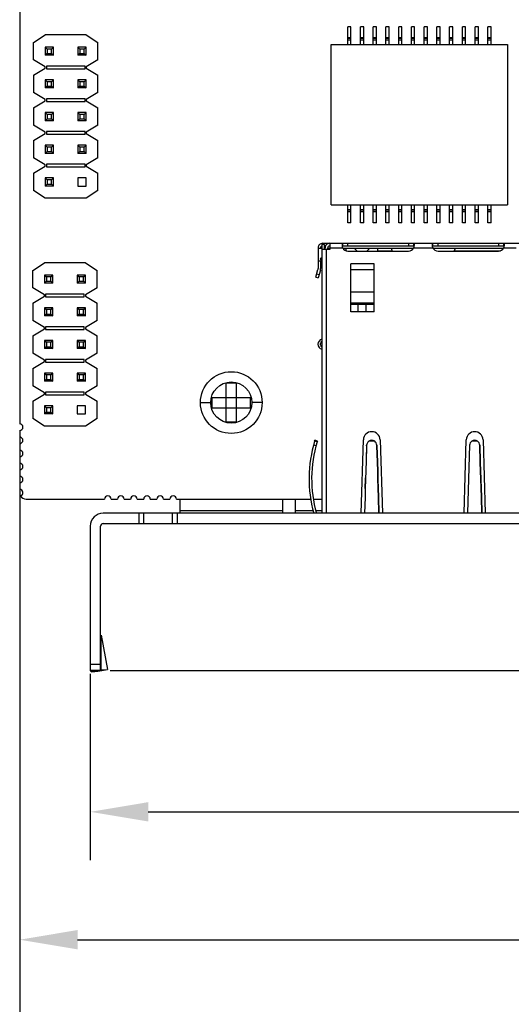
# Model space of a CAD drawing. Header units: millimetres. Extents: x 104 to 359, y 60 to 267.
# Tile 5 of 19: x 162 to 188, y 94 to 145. Entities that reach past the tile are written whole.
import ezdxf

# ---------------------------------------------------------------- set-up
doc = ezdxf.new("R2010")
doc.units = ezdxf.units.MM
doc.header["$LTSCALE"] = 23.1
doc.header["$PDMODE"] = 3
doc.header["$PDSIZE"] = 8
doc.layers.get('0').update_dxf_attribs({"linetype": 'CONTINUOUS'})
doc.layers.get('Defpoints').update_dxf_attribs({"linetype": 'CONTINUOUS'})
doc.layers.add('20_ALL_FEATURES', color=7, linetype='CONTINUOUS')
doc.layers.add('51__DRAFT_DIMS', color=7, linetype='CONTINUOUS')
doc.styles.get("Standard").update_dxf_attribs({"font": 'simfang.ttf'})
doc.dimstyles.new('DIMSTYLE_1', dxfattribs={"dimtxt": 3, "dimasz": 3, "dimexe": 2.5, "dimexo": 0.5, "dimgap": 0.75, "dimtad": 1, "dimdec": 1, "dimlfac": 1.5, "dimdsep": 46, "dimtxsty": 'STANDARD', "dimblk": '_FILLED', "dimblk1": '_FILLED', "dimblk2": '_FILLED', "dimcen": 0.09, "dimclrt": 3, "dimazin": 2, "dimtp": 0.3, "dimtm": 0.3, "dimtfac": 1, "dimtdec": 1, "dimtofl": 0, "dimtmove": 0, "dimatfit": 3, "dimldrblk": '_FILLED', "dimfxl": 1, "dimtolj": 1, "dimarcsym": 0})
doc.dimstyles.new('DIMSTYLE_2', dxfattribs={"dimtxt": 3, "dimasz": 3, "dimexe": 2.5, "dimexo": 0.5, "dimgap": 0.75, "dimtad": 1, "dimdec": 1, "dimlfac": 1.5, "dimdsep": 46, "dimtxsty": 'STANDARD', "dimblk": '_FILLED', "dimblk1": '_FILLED', "dimblk2": '_FILLED', "dimcen": 0.09, "dimclrt": 3, "dimazin": 2, "dimtp": 0.5, "dimtm": 0.5, "dimtfac": 1, "dimtdec": 1, "dimtofl": 0, "dimtmove": 0, "dimatfit": 3, "dimldrblk": '_FILLED', "dimfxl": 1, "dimtolj": 1, "dimarcsym": 0})

# ---------------------------------------------------------------- blocks, each defined once
blk = doc.blocks.new('_FILLED')
at = {"color": 0, "linetype": 'ByBlock'}
blk.add_solid([(0, 0), (-1, 0.167), (-1, -0.167)], dxfattribs=at)
blk = doc.blocks.new('*D1')
at = {"layer": '51__DRAFT_DIMS', "color": 0, "lineweight": -2}
for p, q in [((236.27, 149.732), (236.27, 101.198)), ((165.83, 110.852), (165.83, 101.198)), ((168.83, 103.698), (233.27, 103.698))]:
    blk.add_line(p, q, dxfattribs=at)
at = {"layer": 'Defpoints', "color": 0}
for p in [(236.27, 150.232), (165.83, 111.352), (236.27, 103.698)]:
    blk.add_point(p, dxfattribs=at)
at = {"layer": '51__DRAFT_DIMS', "color": 0, "linetype": 'ByBlock', "lineweight": -2, "xscale": 3, "yscale": 3, "zscale": 3}
for p, rotation in [((165.83, 103.698), 179.9999942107), ((236.27, 103.698), 359.9999942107)]:
    blk.add_blockref('_FILLED', p, dxfattribs=dict(at, rotation=rotation))
at = {"layer": '51__DRAFT_DIMS', "color": 3, "insert": (201.138, 108.448), "char_height": 3, "attachment_point": 2, "rotation": 360, "line_spacing_factor": 0.9}
blk.add_mtext('\\A1;\\A1;{\\fFZLanTingHei-R-GBK|b0|i0|c134|p2;\\H1.333333x;\\C0;105.7}', dxfattribs=at)
blk = doc.blocks.new('*D2')
at = {"layer": '51__DRAFT_DIMS', "color": 0, "lineweight": -2}
for p, q in [((236.27, 149.732), (236.27, 94.572)), ((162.17, 123.294), (162.17, 94.572)), ((165.17, 97.072), (233.27, 97.072))]:
    blk.add_line(p, q, dxfattribs=at)
at = {"layer": 'Defpoints', "color": 0}
for p in [(236.27, 150.232), (162.17, 123.794), (236.27, 97.072)]:
    blk.add_point(p, dxfattribs=at)
at = {"layer": '51__DRAFT_DIMS', "color": 0, "linetype": 'ByBlock', "lineweight": -2, "xscale": 3, "yscale": 3, "zscale": 3}
for p, rotation in [((162.17, 97.072), 179.9999942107), ((236.27, 97.072), 359.9999942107)]:
    blk.add_blockref('_FILLED', p, dxfattribs=dict(at, rotation=rotation))
at = {"layer": '51__DRAFT_DIMS', "color": 3, "insert": (199.209, 101.822), "char_height": 3, "attachment_point": 2, "rotation": 360, "line_spacing_factor": 0.9}
blk.add_mtext('\\A1;\\A1;{\\fFZLanTingHei-R-GBK|b0|i0|c134|p2;\\H1.333333x;\\C0;111.1}', dxfattribs=at)
blk = doc.blocks.new('*D3')
at = {"layer": '51__DRAFT_DIMS', "color": 0, "lineweight": -2}
for p, q in [((162.17, 123.294), (162.17, 87.538)), ((246.374, 118.376), (246.374, 87.538)), ((165.17, 90.038), (243.374, 90.038))]:
    blk.add_line(p, q, dxfattribs=at)
at = {"layer": 'Defpoints', "color": 0}
for p in [(162.17, 123.794), (246.374, 118.876), (246.374, 90.038)]:
    blk.add_point(p, dxfattribs=at)
at = {"layer": '51__DRAFT_DIMS', "color": 0, "linetype": 'ByBlock', "lineweight": -2, "xscale": 3, "yscale": 3, "zscale": 3}
for p, rotation in [((162.17, 90.038), 179.9999942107), ((246.374, 90.038), 359.9999942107)]:
    blk.add_blockref('_FILLED', p, dxfattribs=dict(at, rotation=rotation))
at = {"layer": '51__DRAFT_DIMS', "color": 3, "insert": (204.348, 94.788), "char_height": 3, "attachment_point": 2, "rotation": 360, "line_spacing_factor": 0.9}
blk.add_mtext('\\A1;\\A1;{\\fFZLanTingHei-R-GBK|b0|i0|c134|p2;\\H1.333333x;\\C0;126.3}', dxfattribs=at)
blk = doc.blocks.new('*D6')
at = {"layer": '51__DRAFT_DIMS', "color": 0, "lineweight": -2}
for p, q in [((224.258, 231.672), (258.414, 231.672)), ((255.914, 228.672), (255.914, 114.018)), ((166.864, 111.018), (258.414, 111.018))]:
    blk.add_line(p, q, dxfattribs=at)
at = {"layer": 'Defpoints', "color": 0}
for p in [(223.758, 231.672), (166.364, 111.018), (255.914, 111.018)]:
    blk.add_point(p, dxfattribs=at)
at = {"layer": '51__DRAFT_DIMS', "color": 0, "linetype": 'ByBlock', "lineweight": -2, "xscale": 3, "yscale": 3, "zscale": 3}
for p, rotation in [((255.914, 231.672), 89.99999421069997), ((255.914, 111.018), 269.9999942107)]:
    blk.add_blockref('_FILLED', p, dxfattribs=dict(at, rotation=rotation))
at = {"layer": '51__DRAFT_DIMS', "color": 3, "insert": (251.164, 171.339), "char_height": 3, "attachment_point": 2, "rotation": 90, "line_spacing_factor": 0.9}
blk.add_mtext('\\A1;\\A1;{\\fFZLanTingHei-R-GBK|b0|i0|c134|p2;\\H1.333333x;\\C0;181}', dxfattribs=at)

msp = doc.modelspace()

# ---------------------------------------------------------------- linework, layer by layer
at = {"layer": '20_ALL_FEATURES', "color": 0}
for p, q in [((162.1704, 173.9256), (162.1704, 123.7943)), ((162.8912, 143.5581), (163.4912, 143.9581)), ((165.6245, 143.9581), (163.4912, 143.9581)), ((165.6245, 143.9581), (166.2245, 143.5581)), ((179.1752, 143.4531), (179.1752, 144.3797)), ((179.3418, 144.3797), (179.1752, 144.3797)), ((179.3418, 143.4531), (179.3418, 144.3797)), ((179.8352, 143.4531), (179.8352, 144.3797)), ((180.0018, 144.3797), (179.8352, 144.3797)), ((180.0018, 143.4531), (180.0018, 144.3797)), ((180.6618, 144.3797), (180.4952, 144.3797)), ((180.4952, 143.4531), (180.4952, 144.3797)), ((180.6618, 143.4531), (180.6618, 144.3797)), ((181.3218, 144.3797), (181.1552, 144.3797)), ((181.1552, 143.4531), (181.1552, 144.3797)), ((181.3218, 143.4531), (181.3218, 144.3797)), ((181.9818, 144.3797), (181.8152, 144.3797)), ((181.8152, 143.4531), (181.8152, 144.3797)), ((181.9818, 143.4531), (181.9818, 144.3797)), ((182.6418, 144.3797), (182.4752, 144.3797)), ((182.4752, 143.4531), (182.4752, 144.3797)), ((182.6418, 143.4531), (182.6418, 144.3797)), ((183.3018, 144.3797), (183.1352, 144.3797)), ((183.1352, 143.4531), (183.1352, 144.3797)), ((183.3018, 143.4531), (183.3018, 144.3797)), ((183.9618, 144.3797), (183.7952, 144.3797)), ((183.7952, 143.4531), (183.7952, 144.3797)), ((183.9618, 143.4531), (183.9618, 144.3797)), ((184.6218, 144.3797), (184.4552, 144.3797)), ((184.4552, 143.4531), (184.4552, 144.3797)), ((184.6218, 143.4531), (184.6218, 144.3797)), ((185.2818, 144.3797), (185.1152, 144.3797)), ((185.1152, 143.4531), (185.1152, 144.3797)), ((185.2818, 143.4531), (185.2818, 144.3797)), ((185.9418, 144.3797), (185.7752, 144.3797)), ((185.7752, 143.4531), (185.7752, 144.3797)), ((185.9418, 143.4531), (185.9418, 144.3797)), ((186.6018, 144.3797), (186.4352, 144.3797)), ((186.4352, 143.4531), (186.4352, 144.3797)), ((186.6018, 143.4531), (186.6018, 144.3797)), ((162.8912, 142.6647), (162.8912, 143.5581)), ((166.2245, 142.6647), (166.2245, 143.5581)), ((178.3185, 135.1464), (178.3185, 143.4531)), ((178.3185, 143.4531), (187.4585, 143.4531)), ((179.1752, 143.8197), (179.3418, 143.8197)), ((179.1752, 143.7864), (179.3418, 143.7864)), ((179.3418, 143.6864), (179.1752, 143.6864)), ((179.8352, 143.8197), (180.0018, 143.8197)), ((179.8352, 143.7864), (180.0018, 143.7864)), ((180.0018, 143.6864), (179.8352, 143.6864)), ((180.4952, 143.8197), (180.6618, 143.8197)), ((180.4952, 143.7864), (180.6618, 143.7864)), ((180.6618, 143.6864), (180.4952, 143.6864)), ((181.1552, 143.8197), (181.3218, 143.8197)), ((181.1552, 143.7864), (181.3218, 143.7864)), ((181.3218, 143.6864), (181.1552, 143.6864)), ((181.8152, 143.8197), (181.9818, 143.8197)), ((181.8152, 143.7864), (181.9818, 143.7864)), ((181.9818, 143.6864), (181.8152, 143.6864)), ((182.4752, 143.8197), (182.6418, 143.8197)), ((182.4752, 143.7864), (182.6418, 143.7864)), ((182.6418, 143.6864), (182.4752, 143.6864)), ((183.1352, 143.8197), (183.3018, 143.8197)), ((183.1352, 143.7864), (183.3018, 143.7864)), ((183.3018, 143.6864), (183.1352, 143.6864)), ((183.7952, 143.8197), (183.9618, 143.8197)), ((183.7952, 143.7864), (183.9618, 143.7864)), ((183.9618, 143.6864), (183.7952, 143.6864)), ((184.4552, 143.8197), (184.6218, 143.8197)), ((184.4552, 143.7864), (184.6218, 143.7864)), ((184.6218, 143.6864), (184.4552, 143.6864)), ((185.1152, 143.8197), (185.2818, 143.8197)), ((185.1152, 143.7864), (185.2818, 143.7864)), ((185.2818, 143.6864), (185.1152, 143.6864)), ((185.7752, 143.8197), (185.9418, 143.8197)), ((185.7752, 143.7864), (185.9418, 143.7864)), ((185.9418, 143.6864), (185.7752, 143.6864)), ((186.4352, 143.8197), (186.6018, 143.8197)), ((186.4352, 143.7864), (186.6018, 143.7864)), ((186.6018, 143.6864), (186.4352, 143.6864)), ((187.4585, 143.4531), (187.4585, 135.1464)), ((163.4978, 143.3247), (163.5978, 143.2247)), ((163.4978, 143.3247), (163.4978, 142.8981)), ((163.9245, 143.3247), (163.4978, 143.3247)), ((163.5978, 142.9981), (163.4978, 142.8981)), ((163.9245, 142.8981), (163.4978, 142.8981)), ((163.5978, 143.2247), (163.5978, 142.9981)), ((163.8245, 143.2247), (163.5978, 143.2247)), ((163.5978, 142.9981), (163.8245, 142.9981)), ((163.8245, 143.2247), (163.9245, 143.3247)), ((163.8245, 142.9981), (163.8245, 143.2247)), ((163.8245, 142.9981), (163.9245, 142.8981)), ((163.9245, 142.8981), (163.9245, 143.3247)), ((165.1912, 143.3247), (165.2912, 143.2247)), ((165.1912, 143.3247), (165.1912, 142.8981)), ((165.6178, 143.3247), (165.1912, 143.3247)), ((165.2912, 142.9981), (165.1912, 142.8981)), ((165.6178, 142.8981), (165.1912, 142.8981)), ((165.2912, 143.2247), (165.2912, 142.9981)), ((165.5178, 143.2247), (165.2912, 143.2247)), ((165.2912, 142.9981), (165.5178, 142.9981)), ((165.5178, 143.2247), (165.6178, 143.3247)), ((165.5178, 142.9981), (165.5178, 143.2247)), ((165.5178, 142.9981), (165.6178, 142.8981)), ((165.6178, 142.8981), (165.6178, 143.3247)), ((163.4912, 142.2981), (162.8912, 142.6647)), ((166.2245, 142.6647), (165.6245, 142.2981)), ((162.8912, 141.8647), (163.4912, 142.2314)), ((162.8912, 141.8647), (162.8912, 140.9714)), ((163.4912, 142.2314), (163.4912, 142.2981)), ((163.5578, 142.3314), (163.5578, 142.1981)), ((165.5578, 142.3314), (163.5578, 142.3314)), ((163.5578, 142.1981), (165.5578, 142.1981)), ((165.5578, 142.1981), (165.5578, 142.3314)), ((165.6245, 142.2981), (165.6245, 142.2314)), ((165.6245, 142.2314), (166.2245, 141.8647)), ((166.2245, 140.9714), (166.2245, 141.8647)), ((163.4978, 141.6314), (163.5978, 141.5314)), ((163.4978, 141.6314), (163.4978, 141.2047)), ((163.9245, 141.6314), (163.4978, 141.6314)), ((163.5978, 141.5314), (163.5978, 141.3047)), ((163.8245, 141.5314), (163.5978, 141.5314)), ((163.8245, 141.5314), (163.9245, 141.6314)), ((163.8245, 141.3047), (163.8245, 141.5314)), ((163.9245, 141.2047), (163.9245, 141.6314)), ((165.1912, 141.6314), (165.2912, 141.5314)), ((165.1912, 141.6314), (165.1912, 141.2047)), ((165.6178, 141.6314), (165.1912, 141.6314)), ((165.2912, 141.5314), (165.2912, 141.3047)), ((165.5178, 141.5314), (165.2912, 141.5314)), ((165.5178, 141.5314), (165.6178, 141.6314)), ((165.5178, 141.3047), (165.5178, 141.5314)), ((165.6178, 141.2047), (165.6178, 141.6314)), ((163.4912, 140.6047), (162.8912, 140.9714)), ((163.5978, 141.3047), (163.4978, 141.2047)), ((163.9245, 141.2047), (163.4978, 141.2047)), ((163.5978, 141.3047), (163.8245, 141.3047)), ((163.8245, 141.3047), (163.9245, 141.2047)), ((165.2912, 141.3047), (165.1912, 141.2047)), ((165.6178, 141.2047), (165.1912, 141.2047)), ((165.2912, 141.3047), (165.5178, 141.3047)), ((165.5178, 141.3047), (165.6178, 141.2047)), ((166.2245, 140.9714), (165.6245, 140.6047)), ((162.8912, 140.1714), (163.4912, 140.5381)), ((163.4912, 140.5381), (163.4912, 140.6047)), ((163.5578, 140.6381), (163.5578, 140.5047)), ((165.5578, 140.6381), (163.5578, 140.6381)), ((163.5578, 140.5047), (165.5578, 140.5047)), ((165.5578, 140.5047), (165.5578, 140.6381)), ((165.6245, 140.6047), (165.6245, 140.5381)), ((165.6245, 140.5381), (166.2245, 140.1714)), ((162.8912, 140.1714), (162.8912, 139.2781)), ((163.4978, 139.9381), (163.5978, 139.8381)), ((163.4978, 139.9381), (163.4978, 139.5114)), ((163.9245, 139.9381), (163.4978, 139.9381)), ((163.5978, 139.8381), (163.5978, 139.6114)), ((163.8245, 139.8381), (163.5978, 139.8381)), ((163.8245, 139.8381), (163.9245, 139.9381)), ((163.8245, 139.6114), (163.8245, 139.8381)), ((163.9245, 139.5114), (163.9245, 139.9381)), ((165.1912, 139.9381), (165.2912, 139.8381)), ((165.1912, 139.9381), (165.1912, 139.5114)), ((165.6178, 139.9381), (165.1912, 139.9381)), ((165.2912, 139.8381), (165.2912, 139.6114)), ((165.5178, 139.8381), (165.2912, 139.8381)), ((165.5178, 139.8381), (165.6178, 139.9381)), ((165.5178, 139.6114), (165.5178, 139.8381)), ((165.6178, 139.5114), (165.6178, 139.9381)), ((166.2245, 139.2781), (166.2245, 140.1714)), ((163.5978, 139.6114), (163.4978, 139.5114)), ((163.9245, 139.5114), (163.4978, 139.5114)), ((163.5978, 139.6114), (163.8245, 139.6114)), ((163.8245, 139.6114), (163.9245, 139.5114)), ((165.2912, 139.6114), (165.1912, 139.5114)), ((165.6178, 139.5114), (165.1912, 139.5114)), ((165.2912, 139.6114), (165.5178, 139.6114)), ((165.5178, 139.6114), (165.6178, 139.5114)), ((163.4912, 138.9114), (162.8912, 139.2781)), ((162.8912, 138.4781), (163.4912, 138.8447)), ((163.4912, 138.8447), (163.4912, 138.9114)), ((163.5578, 138.9447), (163.5578, 138.8114)), ((165.5578, 138.9447), (163.5578, 138.9447)), ((163.5578, 138.8114), (165.5578, 138.8114)), ((165.5578, 138.8114), (165.5578, 138.9447)), ((166.2245, 139.2781), (165.6245, 138.9114)), ((165.6245, 138.9114), (165.6245, 138.8447)), ((165.6245, 138.8447), (166.2245, 138.4781)), ((162.8912, 138.4781), (162.8912, 137.5847)), ((166.2245, 137.5847), (166.2245, 138.4781)), ((163.4978, 138.2447), (163.5978, 138.1447)), ((163.4978, 138.2447), (163.4978, 137.8181)), ((163.9245, 138.2447), (163.4978, 138.2447)), ((163.5978, 137.9181), (163.4978, 137.8181)), ((163.9245, 137.8181), (163.4978, 137.8181)), ((163.5978, 138.1447), (163.5978, 137.9181)), ((163.8245, 138.1447), (163.5978, 138.1447)), ((163.5978, 137.9181), (163.8245, 137.9181)), ((163.8245, 138.1447), (163.9245, 138.2447)), ((163.8245, 137.9181), (163.8245, 138.1447)), ((163.8245, 137.9181), (163.9245, 137.8181)), ((163.9245, 137.8181), (163.9245, 138.2447)), ((165.1912, 138.2447), (165.2912, 138.1447)), ((165.1912, 138.2447), (165.1912, 137.8181)), ((165.6178, 138.2447), (165.1912, 138.2447)), ((165.2912, 137.9181), (165.1912, 137.8181)), ((165.6178, 137.8181), (165.1912, 137.8181)), ((165.2912, 138.1447), (165.2912, 137.9181)), ((165.5178, 138.1447), (165.2912, 138.1447)), ((165.2912, 137.9181), (165.5178, 137.9181)), ((165.5178, 138.1447), (165.6178, 138.2447)), ((165.5178, 137.9181), (165.5178, 138.1447)), ((165.5178, 137.9181), (165.6178, 137.8181)), ((165.6178, 137.8181), (165.6178, 138.2447)), ((163.4912, 137.2181), (162.8912, 137.5847)), ((163.5578, 137.2514), (163.5578, 137.1181)), ((165.5578, 137.2514), (163.5578, 137.2514)), ((165.5578, 137.1181), (165.5578, 137.2514)), ((166.2245, 137.5847), (165.6245, 137.2181)), ((162.8912, 136.7847), (163.4912, 137.1514)), ((162.8912, 136.7847), (162.8912, 135.8914)), ((163.4912, 137.1514), (163.4912, 137.2181)), ((163.5578, 137.1181), (165.5578, 137.1181)), ((165.6245, 137.2181), (165.6245, 137.1514)), ((165.6245, 137.1514), (166.2245, 136.7847)), ((166.2245, 135.8914), (166.2245, 136.7847)), ((163.4978, 136.5514), (163.5978, 136.4514)), ((163.4978, 136.5514), (163.4978, 136.1247)), ((163.9245, 136.5514), (163.4978, 136.5514)), ((163.5978, 136.2247), (163.4978, 136.1247)), ((163.5978, 136.4514), (163.5978, 136.2247)), ((163.8245, 136.4514), (163.5978, 136.4514)), ((163.5978, 136.2247), (163.8245, 136.2247)), ((163.8245, 136.4514), (163.9245, 136.5514)), ((163.8245, 136.2247), (163.8245, 136.4514)), ((163.8245, 136.2247), (163.9245, 136.1247)), ((163.9245, 136.1247), (163.9245, 136.5514)), ((165.1912, 136.5514), (165.1912, 136.1247)), ((165.6178, 136.5514), (165.1912, 136.5514)), ((165.6178, 136.1247), (165.6178, 136.5514)), ((163.4912, 135.4914), (162.8912, 135.8914)), ((163.9245, 136.1247), (163.4978, 136.1247)), ((165.1912, 136.1247), (165.6178, 136.1247)), ((166.2245, 135.8914), (165.6245, 135.4914)), ((165.6245, 135.4914), (163.4912, 135.4914)), ((178.3185, 135.1464), (187.4585, 135.1464)), ((179.1752, 134.2197), (179.1752, 135.1464)), ((179.1752, 134.9131), (179.3418, 134.9131)), ((179.3418, 134.8131), (179.1752, 134.8131)), ((179.3418, 134.7797), (179.1752, 134.7797)), ((179.3418, 134.2197), (179.3418, 135.1464)), ((179.8352, 134.2197), (179.8352, 135.1464)), ((179.8352, 134.9131), (180.0018, 134.9131)), ((180.0018, 134.8131), (179.8352, 134.8131)), ((180.0018, 134.7797), (179.8352, 134.7797)), ((180.0018, 134.2197), (180.0018, 135.1464)), ((180.4952, 134.2197), (180.4952, 135.1464)), ((180.4952, 134.9131), (180.6618, 134.9131)), ((180.6618, 134.8131), (180.4952, 134.8131)), ((180.6618, 134.7797), (180.4952, 134.7797)), ((180.6618, 134.2197), (180.6618, 135.1464)), ((181.1552, 134.2197), (181.1552, 135.1464)), ((181.1552, 134.9131), (181.3218, 134.9131)), ((181.3218, 134.8131), (181.1552, 134.8131)), ((181.3218, 134.7797), (181.1552, 134.7797)), ((181.3218, 134.2197), (181.3218, 135.1464)), ((181.8152, 134.2197), (181.8152, 135.1464)), ((181.8152, 134.9131), (181.9818, 134.9131)), ((181.9818, 134.8131), (181.8152, 134.8131)), ((181.9818, 134.7797), (181.8152, 134.7797)), ((181.9818, 134.2197), (181.9818, 135.1464)), ((182.4752, 134.2197), (182.4752, 135.1464)), ((182.4752, 134.9131), (182.6418, 134.9131)), ((182.6418, 134.8131), (182.4752, 134.8131)), ((182.6418, 134.7797), (182.4752, 134.7797)), ((182.6418, 134.2197), (182.6418, 135.1464)), ((183.1352, 134.2197), (183.1352, 135.1464)), ((183.1352, 134.9131), (183.3018, 134.9131)), ((183.3018, 134.8131), (183.1352, 134.8131)), ((183.3018, 134.7797), (183.1352, 134.7797)), ((183.3018, 134.2197), (183.3018, 135.1464)), ((183.7952, 134.2197), (183.7952, 135.1464)), ((183.7952, 134.9131), (183.9618, 134.9131)), ((183.9618, 134.8131), (183.7952, 134.8131)), ((183.9618, 134.7797), (183.7952, 134.7797)), ((183.9618, 134.2197), (183.9618, 135.1464)), ((184.4552, 134.2197), (184.4552, 135.1464)), ((184.4552, 134.9131), (184.6218, 134.9131)), ((184.6218, 134.8131), (184.4552, 134.8131)), ((184.6218, 134.7797), (184.4552, 134.7797)), ((184.6218, 134.2197), (184.6218, 135.1464)), ((185.1152, 134.2197), (185.1152, 135.1464)), ((185.1152, 134.9131), (185.2818, 134.9131)), ((185.2818, 134.8131), (185.1152, 134.8131)), ((185.2818, 134.7797), (185.1152, 134.7797)), ((185.2818, 134.2197), (185.2818, 135.1464)), ((185.7752, 134.2197), (185.7752, 135.1464)), ((185.7752, 134.9131), (185.9418, 134.9131)), ((185.9418, 134.8131), (185.7752, 134.8131)), ((185.9418, 134.7797), (185.7752, 134.7797)), ((185.9418, 134.2197), (185.9418, 135.1464)), ((186.4352, 134.2197), (186.4352, 135.1464)), ((186.4352, 134.9131), (186.6018, 134.9131)), ((186.6018, 134.8131), (186.4352, 134.8131)), ((186.6018, 134.7797), (186.4352, 134.7797)), ((186.6018, 134.2197), (186.6018, 135.1464)), ((179.3418, 134.2197), (179.1752, 134.2197)), ((180.0018, 134.2197), (179.8352, 134.2197)), ((180.6618, 134.2197), (180.4952, 134.2197)), ((181.3218, 134.2197), (181.1552, 134.2197)), ((181.9818, 134.2197), (181.8152, 134.2197)), ((182.6418, 134.2197), (182.4752, 134.2197)), ((183.3018, 134.2197), (183.1352, 134.2197)), ((183.9618, 134.2197), (183.7952, 134.2197)), ((184.6218, 134.2197), (184.4552, 134.2197)), ((185.2818, 134.2197), (185.1152, 134.2197)), ((185.9418, 134.2197), (185.7752, 134.2197)), ((186.6018, 134.2197), (186.4352, 134.2197)), ((177.6349, 132.9227), (177.6349, 131.8536)), ((177.6349, 132.9028), (177.8349, 132.9028)), ((177.7683, 132.9227), (177.7683, 132.9028)), ((177.9683, 133.0961), (177.8349, 133.0961)), ((177.8349, 133.0961), (177.8349, 119.1715)), ((177.8349, 132.8561), (178.2683, 132.8561)), ((177.8683, 133.1561), (188.3016, 133.1561)), ((177.9683, 132.8561), (177.9683, 133.0961)), ((178.0244, 133.0227), (177.9683, 133.0227)), ((177.9683, 132.9028), (178.0016, 132.9028)), ((178.0016, 132.8561), (178.0016, 132.9227)), ((178.0683, 119.1715), (178.0683, 132.8561)), ((178.1349, 132.8561), (178.1349, 132.9227)), ((178.1349, 132.9028), (178.2683, 132.9028)), ((178.2683, 133.0227), (178.2349, 133.0227)), ((178.2683, 132.8561), (178.2683, 133.1561)), ((178.2683, 132.9227), (178.9146, 132.9227)), ((178.9154, 133.0227), (178.9154, 133.1561)), ((178.9154, 133.0227), (182.5878, 133.0227)), ((178.9237, 132.9061), (182.5796, 132.9061)), ((179.0776, 132.7728), (179.0949, 132.7728)), ((179.0949, 132.7669), (179.0949, 132.9061)), ((179.1849, 133.0227), (179.1849, 133.1561)), ((179.1849, 132.7528), (182.3183, 132.7528)), ((179.5116, 132.9061), (179.6649, 132.7528)), ((180.1583, 132.7528), (180.3116, 132.9061)), ((180.7283, 132.7528), (180.7283, 132.9061)), ((180.7283, 132.7728), (181.4683, 132.7728)), ((181.4183, 132.9061), (181.4758, 132.7528)), ((182.3183, 133.1561), (182.3183, 133.0227)), ((182.5878, 133.1561), (182.5878, 133.0227)), ((182.5886, 132.9227), (183.5813, 132.9227)), ((183.5821, 133.0227), (183.5821, 133.1561)), ((183.5821, 133.0227), (187.2545, 133.0227)), ((183.5903, 132.9061), (187.2462, 132.9061)), ((183.8516, 133.0227), (183.8516, 133.1561)), ((183.8516, 132.7528), (186.9849, 132.7528)), ((184.6941, 132.7528), (184.7516, 132.9061)), ((184.7016, 132.7728), (187.0923, 132.7728)), ((186.9849, 133.1561), (186.9849, 133.0227)), ((187.2545, 133.1561), (187.2545, 133.0227)), ((187.2553, 132.9227), (187.9016, 132.9227)), ((162.8488, 131.7471), (163.4488, 132.1471)), ((165.5822, 132.1471), (163.4488, 132.1471)), ((165.5822, 132.1471), (166.1822, 131.7471)), ((177.7993, 132.2361), (177.6349, 132.2361)), ((177.8349, 132.4094), (177.7445, 132.3732)), ((177.7445, 132.3732), (177.8349, 132.388)), ((177.7445, 132.3732), (177.8349, 132.1471)), ((177.7683, 132.2361), (177.7683, 131.8536)), ((162.8488, 130.8537), (162.8488, 131.7471)), ((166.1822, 130.8537), (166.1822, 131.7471)), ((177.5116, 131.3986), (177.6271, 131.7981)), ((177.7552, 131.761), (177.6397, 131.3616)), ((180.5349, 132.0918), (179.3349, 132.0918)), ((179.3349, 129.6028), (179.3349, 132.0918)), ((179.3349, 131.7965), (180.5349, 131.7965)), ((180.5349, 129.6028), (180.5349, 132.0918)), ((163.4555, 131.5137), (163.5555, 131.4137)), ((163.4555, 131.5137), (163.4555, 131.0871)), ((163.8822, 131.5137), (163.4555, 131.5137)), ((163.5555, 131.1871), (163.4555, 131.0871)), ((163.5555, 131.4137), (163.5555, 131.1871)), ((163.7822, 131.4137), (163.5555, 131.4137)), ((163.5555, 131.1871), (163.7822, 131.1871)), ((163.7822, 131.4137), (163.8822, 131.5137)), ((163.7822, 131.1871), (163.7822, 131.4137)), ((163.7822, 131.1871), (163.8822, 131.0871)), ((163.8822, 131.0871), (163.8822, 131.5137)), ((165.1488, 131.5137), (165.2488, 131.4137)), ((165.1488, 131.5137), (165.1488, 131.0871)), ((165.5755, 131.5137), (165.1488, 131.5137)), ((165.2488, 131.1871), (165.1488, 131.0871)), ((165.2488, 131.4137), (165.2488, 131.1871)), ((165.4755, 131.4137), (165.2488, 131.4137)), ((165.2488, 131.1871), (165.4755, 131.1871)), ((165.4755, 131.4137), (165.5755, 131.5137)), ((165.4755, 131.1871), (165.4755, 131.4137)), ((165.4755, 131.1871), (165.5755, 131.0871)), ((165.5755, 131.0871), (165.5755, 131.5137)), ((177.5116, 131.3986), (177.6397, 131.3616)), ((177.686, 131.5217), (177.5579, 131.5587)), ((163.4488, 130.4871), (162.8488, 130.8537)), ((163.8822, 131.0871), (163.4555, 131.0871)), ((165.5755, 131.0871), (165.1488, 131.0871)), ((166.1822, 130.8537), (165.5822, 130.4871)), ((180.5349, 130.6243), (179.3349, 130.6243)), ((162.8488, 130.0537), (163.4488, 130.4204)), ((163.4488, 130.4204), (163.4488, 130.4871)), ((163.5155, 130.5204), (163.5155, 130.3871)), ((165.5155, 130.5204), (163.5155, 130.5204)), ((163.5155, 130.3871), (165.5155, 130.3871)), ((165.5155, 130.3871), (165.5155, 130.5204)), ((165.5822, 130.4871), (165.5822, 130.4204)), ((165.5822, 130.4204), (166.1822, 130.0537)), ((162.8488, 130.0537), (162.8488, 129.1604)), ((163.4555, 129.8204), (163.5555, 129.7204)), ((163.4555, 129.8204), (163.4555, 129.3937)), ((163.8822, 129.8204), (163.4555, 129.8204)), ((163.5555, 129.7204), (163.5555, 129.4937)), ((163.7822, 129.7204), (163.5555, 129.7204)), ((163.7822, 129.7204), (163.8822, 129.8204)), ((163.7822, 129.4937), (163.7822, 129.7204)), ((163.8822, 129.3937), (163.8822, 129.8204)), ((165.1488, 129.8204), (165.2488, 129.7204)), ((165.1488, 129.8204), (165.1488, 129.3937)), ((165.5755, 129.8204), (165.1488, 129.8204)), ((165.2488, 129.7204), (165.2488, 129.4937)), ((165.4755, 129.7204), (165.2488, 129.7204)), ((165.4755, 129.7204), (165.5755, 129.8204)), ((165.4755, 129.4937), (165.4755, 129.7204)), ((165.5755, 129.3937), (165.5755, 129.8204)), ((166.1822, 129.1604), (166.1822, 130.0537)), ((179.3349, 130.0694), (180.5349, 130.0694)), ((180.5349, 129.9806), (179.3349, 129.9806)), ((180.5349, 129.6028), (179.3349, 129.6028)), ((179.7116, 129.6028), (179.7116, 129.9806)), ((180.1116, 129.9806), (180.1116, 129.6028)), ((163.4488, 128.7937), (162.8488, 129.1604)), ((163.5555, 129.4937), (163.4555, 129.3937)), ((163.8822, 129.3937), (163.4555, 129.3937)), ((163.5555, 129.4937), (163.7822, 129.4937)), ((163.7822, 129.4937), (163.8822, 129.3937)), ((165.2488, 129.4937), (165.1488, 129.3937)), ((165.5755, 129.3937), (165.1488, 129.3937)), ((165.2488, 129.4937), (165.4755, 129.4937)), ((165.4755, 129.4937), (165.5755, 129.3937)), ((166.1822, 129.1604), (165.5822, 128.7937)), ((162.8488, 128.3604), (163.4488, 128.7271)), ((163.4488, 128.7271), (163.4488, 128.7937)), ((163.5155, 128.8271), (163.5155, 128.6937)), ((165.5155, 128.8271), (163.5155, 128.8271)), ((163.5155, 128.6937), (165.5155, 128.6937)), ((165.5155, 128.6937), (165.5155, 128.8271)), ((165.5822, 128.7937), (165.5822, 128.7271)), ((165.5822, 128.7271), (166.1822, 128.3604)), ((162.8488, 128.3604), (162.8488, 127.4671)), ((163.4555, 128.1271), (163.5555, 128.0271)), ((163.4555, 128.1271), (163.4555, 127.7004)), ((163.8822, 128.1271), (163.4555, 128.1271)), ((163.7822, 128.0271), (163.8822, 128.1271)), ((163.8822, 127.7004), (163.8822, 128.1271)), ((165.1488, 128.1271), (165.2488, 128.0271)), ((165.1488, 128.1271), (165.1488, 127.7004)), ((165.5755, 128.1271), (165.1488, 128.1271)), ((165.4755, 128.0271), (165.5755, 128.1271)), ((165.5755, 127.7004), (165.5755, 128.1271)), ((166.1822, 127.4671), (166.1822, 128.3604)), ((163.5555, 127.8004), (163.4555, 127.7004)), ((163.8822, 127.7004), (163.4555, 127.7004)), ((163.5555, 128.0271), (163.5555, 127.8004)), ((163.7822, 128.0271), (163.5555, 128.0271)), ((163.5555, 127.8004), (163.7822, 127.8004)), ((163.7822, 127.8004), (163.7822, 128.0271)), ((163.7822, 127.8004), (163.8822, 127.7004)), ((165.2488, 127.8004), (165.1488, 127.7004)), ((165.5755, 127.7004), (165.1488, 127.7004)), ((165.2488, 128.0271), (165.2488, 127.8004)), ((165.4755, 128.0271), (165.2488, 128.0271)), ((165.2488, 127.8004), (165.4755, 127.8004)), ((165.4755, 127.8004), (165.4755, 128.0271)), ((165.4755, 127.8004), (165.5755, 127.7004)), ((177.7683, 127.8961), (177.7683, 127.9628)), ((163.4488, 127.1004), (162.8488, 127.4671)), ((163.4488, 127.0337), (163.4488, 127.1004)), ((165.5155, 127.1337), (163.5155, 127.1337)), ((163.5155, 127.1337), (163.5155, 127.0004)), ((165.5155, 127.0004), (165.5155, 127.1337)), ((166.1822, 127.4671), (165.5822, 127.1004)), ((165.5822, 127.1004), (165.5822, 127.0337)), ((162.8488, 126.6671), (163.4488, 127.0337)), ((162.8488, 126.6671), (162.8488, 125.7737)), ((163.5155, 127.0004), (165.5155, 127.0004)), ((165.5822, 127.0337), (166.1822, 126.6671)), ((166.1822, 125.7737), (166.1822, 126.6671)), ((163.4555, 126.4337), (163.5555, 126.3337)), ((163.8822, 126.4337), (163.4555, 126.4337)), ((163.4555, 126.4337), (163.4555, 126.0071)), ((163.5555, 126.1071), (163.4555, 126.0071)), ((163.7822, 126.3337), (163.5555, 126.3337)), ((163.5555, 126.3337), (163.5555, 126.1071)), ((163.5555, 126.1071), (163.7822, 126.1071)), ((163.7822, 126.3337), (163.8822, 126.4337)), ((163.7822, 126.1071), (163.7822, 126.3337)), ((163.7822, 126.1071), (163.8822, 126.0071)), ((163.8822, 126.0071), (163.8822, 126.4337)), ((165.1488, 126.4337), (165.2488, 126.3337)), ((165.5755, 126.4337), (165.1488, 126.4337)), ((165.1488, 126.4337), (165.1488, 126.0071)), ((165.2488, 126.1071), (165.1488, 126.0071)), ((165.4755, 126.3337), (165.2488, 126.3337)), ((165.2488, 126.3337), (165.2488, 126.1071)), ((165.2488, 126.1071), (165.4755, 126.1071)), ((165.4755, 126.3337), (165.5755, 126.4337)), ((165.4755, 126.1071), (165.4755, 126.3337)), ((165.4755, 126.1071), (165.5755, 126.0071)), ((165.5755, 126.0071), (165.5755, 126.4337)), ((163.4488, 125.4071), (162.8488, 125.7737)), ((163.8822, 126.0071), (163.4555, 126.0071)), ((165.5755, 126.0071), (165.1488, 126.0071)), ((166.1822, 125.7737), (165.5822, 125.4071)), ((173.4038, 125.9048), (172.8704, 125.9048)), ((172.8704, 123.9048), (172.8704, 125.9048)), ((173.4038, 123.9048), (173.4038, 125.9048)), ((162.8488, 124.9737), (163.4488, 125.3404)), ((163.4488, 125.3404), (163.4488, 125.4071)), ((165.5155, 125.4404), (163.5155, 125.4404)), ((163.5155, 125.4404), (163.5155, 125.3071)), ((163.5155, 125.3071), (165.5155, 125.3071)), ((165.5155, 125.3071), (165.5155, 125.4404)), ((165.5822, 125.4071), (165.5822, 125.3404)), ((165.5822, 125.3404), (166.1822, 124.9737)), ((172.1371, 125.1715), (174.1371, 125.1715)), ((172.1371, 125.1715), (172.1371, 124.6382)), ((174.1371, 124.6382), (174.1371, 125.1715)), ((162.8488, 124.9737), (162.8488, 124.0804)), ((163.4555, 124.7404), (163.5555, 124.6404)), ((163.8822, 124.7404), (163.4555, 124.7404)), ((163.4555, 124.7404), (163.4555, 124.3137)), ((163.7822, 124.6404), (163.5555, 124.6404)), ((163.5555, 124.6404), (163.5555, 124.4137)), ((163.7822, 124.6404), (163.8822, 124.7404)), ((163.7822, 124.4137), (163.7822, 124.6404)), ((163.8822, 124.3137), (163.8822, 124.7404)), ((165.5755, 124.7404), (165.1488, 124.7404)), ((165.1488, 124.7404), (165.1488, 124.3137)), ((165.5755, 124.3137), (165.5755, 124.7404)), ((166.1822, 124.0804), (166.1822, 124.9737)), ((171.5371, 124.9048), (172.0704, 124.9048)), ((172.1371, 124.6382), (174.1371, 124.6382)), ((174.7371, 124.9048), (174.2038, 124.9048)), ((163.4488, 123.6804), (162.8488, 124.0804)), ((163.5555, 124.4137), (163.4555, 124.3137)), ((163.8822, 124.3137), (163.4555, 124.3137)), ((163.5555, 124.4137), (163.7822, 124.4137)), ((163.7822, 124.4137), (163.8822, 124.3137)), ((165.1488, 124.3137), (165.5755, 124.3137)), ((166.1822, 124.0804), (165.5822, 123.6804)), ((165.5822, 123.6804), (163.4488, 123.6804)), ((172.8704, 123.9048), (173.4038, 123.9048)), ((162.1704, 123.4557), (162.1704, 123.117)), ((179.8688, 119.1715), (179.985, 122.9759)), ((180.8515, 122.9759), (180.9678, 119.1715)), ((185.2021, 119.1715), (185.3184, 122.9759)), ((186.1849, 122.9759), (186.3011, 119.1715)), ((162.1704, 122.7783), (162.1704, 122.4397)), ((177.5281, 122.6641), (177.3994, 122.6989)), ((177.458, 122.9028), (177.4722, 122.9493)), ((177.5856, 122.8639), (177.458, 122.9028)), ((177.5997, 122.9104), (177.4722, 122.9493)), ((177.5997, 122.9104), (177.5856, 122.8639)), ((180.1505, 122.6641), (180.1086, 121.2937)), ((180.1505, 122.6643), (180.1255, 121.8467)), ((180.1505, 122.6641), (180.1516, 122.6989)), ((180.1516, 122.6989), (180.1505, 122.6643)), ((180.5718, 122.9028), (180.2648, 122.9028)), ((180.6849, 122.6989), (180.686, 122.6641)), ((180.686, 122.6643), (180.685, 122.6955)), ((180.7118, 121.8209), (180.686, 122.6643)), ((180.686, 122.6641), (180.7118, 121.8209)), ((185.4849, 122.6989), (185.4317, 120.9592)), ((185.9051, 122.9028), (185.5981, 122.9028)), ((186.0183, 122.6989), (186.0451, 121.8209)), ((186.0183, 122.6989), (186.0184, 122.6955)), ((186.0451, 121.8209), (186.0184, 122.6955)), ((162.1704, 122.101), (162.1704, 121.7623)), ((180.7118, 121.8209), (180.7262, 121.3489)), ((180.7262, 121.349), (180.7118, 121.8209)), ((186.0451, 121.8209), (186.0596, 121.3489)), ((186.0596, 121.349), (186.0451, 121.8209)), ((162.1704, 121.4237), (162.1704, 121.085)), ((180.0826, 120.4437), (180.0984, 120.9592)), ((180.0998, 121.0063), (180.0968, 120.9072)), ((180.0998, 121.0063), (180.0968, 120.9072)), ((180.0984, 120.9592), (180.0998, 121.0063)), ((180.1086, 121.2938), (180.0998, 121.0063)), ((180.1086, 121.2937), (180.0998, 121.0063)), ((180.7382, 120.9592), (180.7262, 121.349)), ((180.7382, 120.9592), (180.7262, 121.3489)), ((180.7262, 121.3489), (180.7382, 120.9592)), ((180.7535, 120.4607), (180.7382, 120.9592)), ((180.7382, 120.9592), (180.7396, 120.9122)), ((180.7398, 120.9072), (180.7382, 120.9592)), ((185.4317, 120.9592), (185.3769, 119.1715)), ((186.0715, 120.9592), (186.0596, 121.349)), ((186.0715, 120.9592), (186.0596, 121.3489)), ((186.0596, 121.3489), (186.0715, 120.9592)), ((186.0868, 120.4607), (186.0715, 120.9592)), ((186.0715, 120.9592), (186.0729, 120.9122)), ((186.0731, 120.9072), (186.0715, 120.9592)), ((162.1704, 120.7463), (162.1704, 120.4077)), ((180.0826, 120.4437), (180.0685, 119.9848)), ((180.0826, 120.4436), (180.0685, 119.9847)), ((180.0968, 120.9072), (180.0826, 120.4437)), ((180.0968, 120.9072), (180.0826, 120.4436)), ((180.7396, 120.9122), (180.7534, 120.4608)), ((180.7534, 120.4608), (180.7676, 119.9973)), ((180.7676, 119.9973), (180.7535, 120.4607)), ((186.0729, 120.9122), (186.0868, 120.4609)), ((186.0868, 120.4609), (186.101, 119.9973)), ((186.101, 119.9973), (186.0868, 120.4607)), ((162.5037, 119.9049), (166.5677, 119.9049)), ((166.9063, 119.9049), (167.245, 119.9049)), ((167.5837, 119.9049), (167.9223, 119.9049)), ((168.261, 119.9049), (168.5997, 119.9049)), ((168.9383, 119.9049), (169.277, 119.9049)), ((169.6157, 119.9049), (169.9543, 119.9049)), ((170.293, 119.9049), (177.2539, 119.9049)), ((170.4705, 119.9049), (170.4705, 119.1715)), ((175.8038, 119.1715), (175.8038, 119.9049)), ((176.4705, 119.1715), (176.4705, 119.9049)), ((177.389, 119.9049), (177.8349, 119.9049)), ((180.0685, 119.9848), (180.0436, 119.1715)), ((180.0685, 119.9847), (180.0438, 119.1775)), ((180.7676, 119.9973), (180.793, 119.1715)), ((180.793, 119.1712), (180.7676, 119.9973)), ((186.101, 119.9973), (186.1263, 119.1715)), ((186.1263, 119.1712), (186.101, 119.9973)), ((242.9739, 119.1715), (166.4972, 119.1715)), ((168.3591, 118.6382), (168.3591, 119.1715)), ((168.5948, 119.1715), (168.5948, 118.6382)), ((170.0929, 118.6382), (170.0929, 119.1715)), ((170.3286, 119.1715), (170.3286, 118.6382)), ((170.4705, 119.3048), (175.8038, 119.3048)), ((176.4705, 119.3048), (177.3786, 119.3048)), ((177.5164, 119.3048), (177.8349, 119.3048)), ((180.0438, 119.1775), (180.0436, 119.1712)), ((165.8305, 118.5048), (165.8305, 111.0182)), ((166.3638, 111.0182), (166.3638, 118.5048)), ((166.4972, 118.6382), (242.9739, 118.6382)), ((166.3992, 112.8455), (166.7207, 111.0812)), ((166.3992, 111.0515), (166.3992, 112.8455)), ((165.8305, 111.3515), (166.3638, 111.3515)), ((166.3638, 111.0182), (165.8305, 111.0182)), ((166.2258, 111.0182), (165.9013, 110.9559)), ((165.9013, 110.9559), (166.2228, 110.9857)), ((166.2228, 110.9857), (166.7207, 111.0812)), ((166.3992, 111.0515), (166.7207, 111.0812))]:
    msp.add_line(p, q, dxfattribs=at)
for radius in [1.6, 1.0667]:
    msp.add_circle((173.1371, 124.9048), radius, dxfattribs=at)
for centre, radius, start, end in [((177.8683, 132.9227), 0.2333, 89.99999, 179.99999), ((177.8683, 132.9227), 0.1, 109.52931, 179.99999), ((178.2349, 132.9227), 0.2333, 89.99999, 179.99999), ((178.2349, 132.9227), 0.1, 89.99999, 179.99999), ((179.666, 133.1093), 0.7737, 186.41306, 187.04821), ((179.1849, 133.0528), 0.3, 205.68628, 269.99999), ((182.3183, 133.0528), 0.3, 269.99999, 334.31371), ((181.837, 133.1093), 0.774, 352.94529, 353.58794), ((184.3327, 133.1093), 0.7737, 186.41306, 187.04821), ((183.8516, 133.0528), 0.3, 205.68628, 269.99999), ((186.9849, 133.0528), 0.3, 269.99999, 334.31371), ((186.5036, 133.1093), 0.774, 352.94529, 353.58794), ((177.4349, 131.8536), 0.2, 343.87749, 359.99999), ((177.4349, 131.8536), 0.3333, 343.87749, 359.99999), ((177.9016, 127.9281), 0.2709, 104.3546, 255.64579), ((177.9349, 127.9628), 0.1667, 126.86989, 179.99999), ((177.9349, 127.8961), 0.1667, 179.99999, 233.1301), ((162.1704, 123.625), 0.1693, 269.99999, 89.99999), ((162.1704, 122.9477), 0.1693, 269.99999, 89.99999), ((180.4183, 122.9627), 0.4335, 1.75035, 178.24964), ((185.7516, 122.9627), 0.4335, 1.75035, 178.24964), ((183.8351, 120.9592), 6.6667, 163.04999, 195.55689), ((183.8351, 120.9592), 6.5333, 163.04999, 195.88111), ((162.1704, 122.2703), 0.1693, 269.99999, 89.99999), ((162.1704, 121.593), 0.1693, 269.99999, 89.99999), ((162.1704, 120.9157), 0.1693, 269.99999, 89.99999), ((162.1704, 120.2383), 0.1693, 284.70128, 89.99999), ((162.5038, 120.2383), 0.3333, 209.41513, 269.98344), ((166.737, 119.9049), 0.1693, 359.99999, 179.99999), ((167.4143, 119.9049), 0.1693, 359.99999, 179.99999), ((168.0917, 119.9049), 0.1693, 359.99999, 179.99999), ((168.769, 119.9049), 0.1693, 359.99999, 179.99999), ((169.4463, 119.9049), 0.1693, 359.99999, 179.99999), ((170.1237, 119.9049), 0.1693, 359.99999, 179.99999), ((166.4972, 118.5048), 0.6667, 89.99999, 179.99999), ((166.4972, 118.5048), 0.1333, 89.99999, 179.99999)]:
    msp.add_arc(centre, radius, start, end, dxfattribs=at)
for points, knots in [([(178.8932, 133.0865), (178.8932, 133.0964), (178.8938, 133.1138), (178.897, 133.1339), (178.9015, 133.1457), (178.9061, 133.153), (178.9119, 133.1561), (178.9154, 133.1561)], [0, 0, 0, 0, 0.3821981, 0.6691436, 0.7770595, 0.8638958, 1, 1, 1, 1]), ([(178.8971, 133.0228), (178.8965, 133.0286), (178.8944, 133.0497), (178.8932, 133.071), (178.8932, 133.0865)], [0, 0, 0, 0, 0.2713048, 1, 1, 1, 1]), ([(178.9146, 132.9227), (178.9128, 132.9305), (178.9061, 132.9608), (178.901, 132.9914), (178.8981, 133.0143)], [0, 0, 0, 0, 0.2557547, 1, 1, 1, 1]), ([(178.8982, 133.0143), (178.9, 133.017), (178.9052, 133.0217), (178.9121, 133.0227), (178.9154, 133.0227)], [0, 0, 0, 0, 0.4911274, 1, 1, 1, 1]), ([(182.5878, 133.1561), (182.5913, 133.1561), (182.5972, 133.153), (182.6017, 133.1457), (182.6063, 133.1339), (182.6094, 133.1138), (182.61, 133.0964), (182.61, 133.0865)], [0, 0, 0, 0, 0.1361045, 0.2229427, 0.3308609, 0.6178146, 1, 1, 1, 1]), ([(182.5878, 133.0227), (182.5912, 133.0227), (182.598, 133.0217), (182.6032, 133.0169), (182.605, 133.0142)], [0, 0, 0, 0, 0.5086372, 1, 1, 1, 1]), ([(182.6051, 133.0142), (182.6042, 133.0068), (182.5999, 132.9761), (182.594, 132.9456), (182.5886, 132.9227)], [0, 0, 0, 0, 0.2412929, 1, 1, 1, 1]), ([(182.61, 133.0865), (182.61, 133.0817), (182.6097, 133.0604), (182.6079, 133.0392), (182.6061, 133.0228)], [0, 0, 0, 0, 0.2270785, 1, 1, 1, 1]), ([(183.5598, 133.0865), (183.5598, 133.0964), (183.5605, 133.1138), (183.5636, 133.1339), (183.5682, 133.1457), (183.5727, 133.153), (183.5786, 133.1561), (183.5821, 133.1561)], [0, 0, 0, 0, 0.3821981, 0.6691436, 0.7770595, 0.8638958, 1, 1, 1, 1]), ([(183.5638, 133.0228), (183.5631, 133.0286), (183.561, 133.0497), (183.5598, 133.071), (183.5598, 133.0865)], [0, 0, 0, 0, 0.2713048, 1, 1, 1, 1]), ([(183.5813, 132.9227), (183.5794, 132.9305), (183.5727, 132.9608), (183.5676, 132.9914), (183.5648, 133.0143)], [0, 0, 0, 0, 0.2557547, 1, 1, 1, 1]), ([(183.5649, 133.0143), (183.5667, 133.017), (183.5719, 133.0217), (183.5787, 133.0227), (183.5821, 133.0227)], [0, 0, 0, 0, 0.4911274, 1, 1, 1, 1]), ([(187.2545, 133.1561), (187.258, 133.1561), (187.2638, 133.153), (187.2684, 133.1457), (187.2729, 133.1339), (187.2761, 133.1138), (187.2767, 133.0964), (187.2767, 133.0865)], [0, 0, 0, 0, 0.1361045, 0.2229427, 0.3308609, 0.6178146, 1, 1, 1, 1]), ([(187.2545, 133.0227), (187.2578, 133.0227), (187.2647, 133.0217), (187.2699, 133.0169), (187.2717, 133.0142)], [0, 0, 0, 0, 0.5086372, 1, 1, 1, 1]), ([(187.2717, 133.0142), (187.2708, 133.0068), (187.2666, 132.9761), (187.2607, 132.9456), (187.2553, 132.9227)], [0, 0, 0, 0, 0.2412929, 1, 1, 1, 1]), ([(187.2767, 133.0865), (187.2767, 133.0817), (187.2763, 133.0604), (187.2746, 133.0392), (187.2728, 133.0228)], [0, 0, 0, 0, 0.2270785, 1, 1, 1, 1]), ([(180.2648, 122.9028), (180.2349, 122.8766), (180.183, 122.8146), (180.1578, 122.7377), (180.1516, 122.6989)], [0, 0, 0, 0, 0.5020283, 1, 1, 1, 1]), ([(180.6849, 122.6989), (180.6788, 122.7377), (180.6535, 122.8146), (180.6016, 122.8766), (180.5718, 122.9028)], [0, 0, 0, 0, 0.4979717, 1, 1, 1, 1]), ([(185.5981, 122.9028), (185.5683, 122.8766), (185.5163, 122.8146), (185.4911, 122.7377), (185.4849, 122.6989)], [0, 0, 0, 0, 0.5020281, 1, 1, 1, 1]), ([(186.0183, 122.6989), (186.0121, 122.7377), (185.9869, 122.8146), (185.9349, 122.8766), (185.9051, 122.9028)], [0, 0, 0, 0, 0.4979717, 1, 1, 1, 1]), ([(165.8305, 111.0182), (165.8305, 111.0057), (165.8524, 110.9757), (165.8825, 110.9631), (165.9013, 110.9559)], [0, 0, 0, 0, 0.3809239, 1, 1, 1, 1]), ([(166.3992, 111.0515), (166.3899, 111.0465), (166.3756, 111.039), (166.3638, 111.0242), (166.3638, 111.0182)], [0, 0, 0, 0, 0.6357959, 1, 1, 1, 1])]:
    msp.add_open_spline(points, degree=3, knots=knots, dxfattribs=at)
for points in [[(180.5718, 122.9028), (180.5274, 122.9326), (180.4183, 122.9659), (180.3091, 122.9326), (180.2648, 122.9028)], [(185.9051, 122.9028), (185.8608, 122.9326), (185.7516, 122.9659), (185.6424, 122.9326), (185.5981, 122.9028)]]:
    msp.add_open_spline(points, degree=3, dxfattribs=at)

# ---------------------------------------------------------------- dimensions: what is measured, and where the dimension line sits
at = {"layer": '51__DRAFT_DIMS', "color": 0}
for base, p1, p2, angle, dimstyle, picture, middle in [((255.9139, 111.0182), (223.7581, 231.6717), (166.3638, 111.0182), 269.99999, 'DIMSTYLE_2', '*D6', (255.9139, 171.3391)), ((236.2703, 97.0722), (162.1704, 123.7943), (236.2703, 150.2317), 359.99999, 'DIMSTYLE_1', '*D2', (199.2087, 97.0722)), ((236.2703, 103.698), (165.8305, 111.3515), (236.2703, 150.2317), 359.99999, 'DIMSTYLE_1', '*D1', (201.1383, 103.698)), ((246.3739, 90.0379), (162.1704, 123.7943), (246.3739, 118.8761), 359.99999, 'DIMSTYLE_2', '*D3', (204.3483, 90.0379))]:
    dim = msp.add_linear_dim(base=base, p1=p1, p2=p2, angle=angle, text='\\A1;{\\fFZLanTingHei-R-GBK|b0|i0|c134|p2;\\H1.333333x;\\C0;<>}', dimstyle=dimstyle, override={"dimtxsty": 'STANDARD'}, dxfattribs=at)
    dim.commit()
    dim.dimension.update_dxf_attribs({"geometry": picture, "text_midpoint": middle, "dimtype": 160})

doc.saveas('drawing.dxf')
